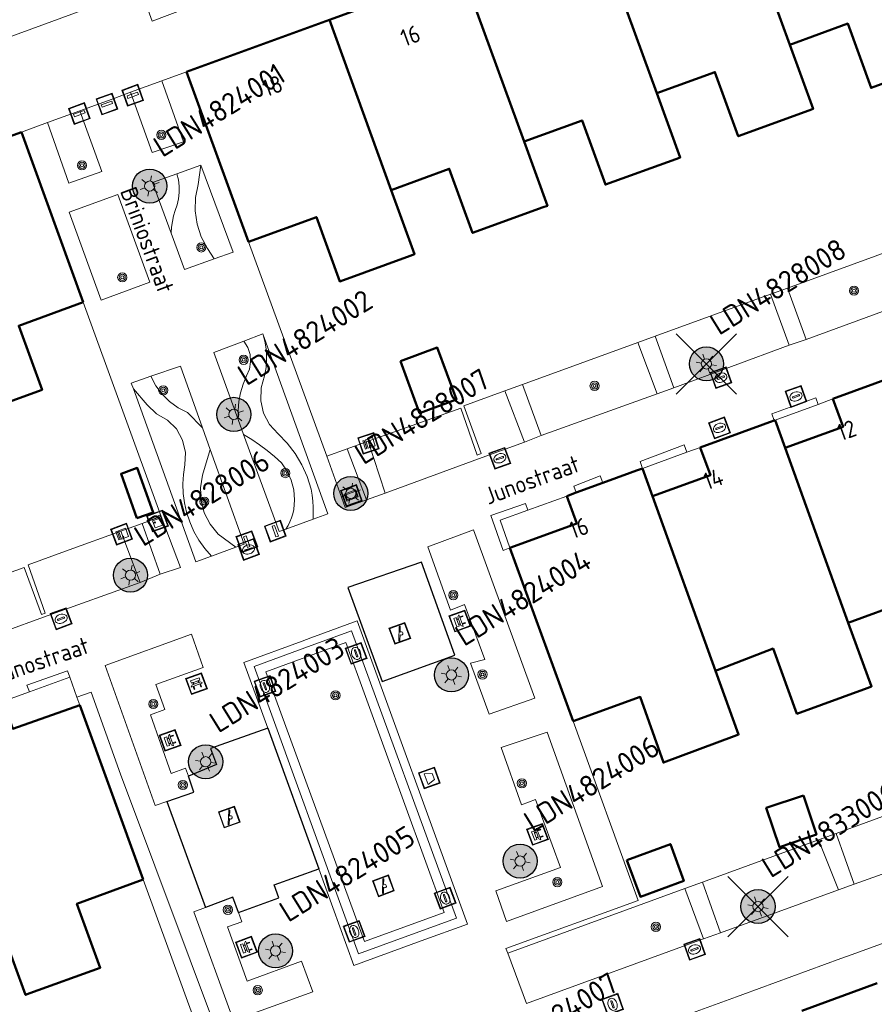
# Model space of a CAD drawing. Header units: metres. Extents: x 94279 to 96109, y 461866 to 463040.
# Tile 70 of 175: x 95048 to 95098, y 462546 to 462604. Entities that reach past the tile are written whole.
import ezdxf
from ezdxf.enums import TextEntityAlignment as Align

# ---------------------------------------------------------------- set-up
doc = ezdxf.new("R2010")
doc.units = ezdxf.units.M
doc.layers.get('0').update_dxf_attribs({"linetype": 'CONTINUOUS'})
for name, color, linetype, lineweight in [('B_BEBOUWINGSGRENS_0', 132, 'CONTINUOUS', 50), ('B_LUIFEL_1', 132, 'CONTINUOUS', 50), ('B_TUSSENMUUR_0', 132, 'CONTINUOUS', 50), ('G_GRENS_ALGEMEEN_0', 251, 'CONTINUOUS', 13), ('Q_AFVALBAK_0', 251, 'CONTINUOUS', 13), ('Q_BANK_0', 251, 'CONTINUOUS', 13), ('Q_BOOM_0', 251, 'CONTINUOUS', 13), ('Q_BRANDKRAAN_0', 251, 'CONTINUOUS', 13), ('Q_CAI-KAST_0', 251, 'CONTINUOUS', 13), ('Q_INSPECTIE_OF_RIOOLPUT_0', 251, 'CONTINUOUS', 13), ('Q_KOLK_0', 251, 'CONTINUOUS', 13), ('Q_LICHTMAST_0', 251, 'CONTINUOUS', 13), ('Q_PAAL_STEEN_0', 251, 'CONTINUOUS', 13), ('Q_SPEELVOORZIENING_0', 251, 'CONTINUOUS', 13), ('Q_STRAATNAAMBORD_0', 251, 'CONTINUOUS', 13), ('Q_WATERLEIDINGPUT_0', 251, 'CONTINUOUS', 13), ('T_CULTUURGRENS_0', 251, 'CONTINUOUS', 13), ('T_HEK_0', 251, 'CONTINUOUS', 13), ('T_MUUR_30CM_0', 251, 'CONTINUOUS', 13), ('V_WEGGRENS_0', 251, 'CONTINUOUS', 13), ('Z_GBKN_HUISNUMMER_0', 251, 'CONTINUOUS', 13), ('Z_STRAATNAAM_0', 251, 'CONTINUOUS', 13)]:
    doc.layers.add(name, color=color, linetype=linetype, lineweight=lineweight)
for name, color, linetype in [('N-WE-ARMATUUR-PRUNUS_B_PAALTOP_4M-G', 82, 'CONTINUOUS'), ('N-WE-ARMATUUR-PRUNUS_C_OPZET_4M-G', 200, 'CONTINUOUS'), ('N-WE-LICHTMAST_VERVANGEN-G', 7, 'CONTINUOUS'), ('Valondergrond_0', 251, 'CONTINUOUS')]:
    doc.layers.add(name, color=color, linetype=linetype)
doc.styles.add('NLCS-ISO-M500-T25', font='NLCS-ISO.ttf', dxfattribs={"height": 1.25})
doc.styles.get("Standard").update_dxf_attribs({"font": 'isocp.shx'})

# ---------------------------------------------------------------- blocks, each defined once
blk = doc.blocks.new('Q_LICHTMAST')
for points in [[(0, 0.3), (0, 0.6)], [(-0.26, 0.15), (-0.52, 0.3)], [(0.26, 0.15), (0.52, 0.3)], [(-0.26, -0.15), (-0.52, -0.3)], [(0, -0.3), (0, -0.6)], [(0.26, -0.15), (0.52, -0.3)]]:
    blk.add_lwpolyline(points)
blk.add_circle((0, 0), 0.3)
blk = doc.blocks.new('Q_PAAL_STEEN')
for points in [[(-0.5, 0.5), (0.5, 0.5), (0.5, -0.5), (-0.5, -0.5)], [(-0.08, 0.333), (0.071, 0.333), (0.071, -0.329), (-0.08, -0.329)]]:
    blk.add_lwpolyline(points, close=True)
blk.add_lwpolyline([(-0.442, 0.464), (0.438, 0.464, -0.414214), (0.459, 0.442), (0.459, -0.437, -0.414214), (0.438, -0.459), (-0.442, -0.459, -0.414214), (-0.463, -0.437), (-0.463, 0.442), (-0.463, 0.444), (-0.463, 0.446), (-0.463, 0.448), (-0.462, 0.45), (-0.461, 0.451), (-0.46, 0.453), (-0.459, 0.455), (-0.458, 0.456), (-0.457, 0.457), (-0.456, 0.459), (-0.454, 0.46), (-0.453, 0.461), (-0.451, 0.462), (-0.449, 0.462), (-0.447, 0.463), (-0.446, 0.463), (-0.444, 0.464), (-0.442, 0.464)], format="xyb")
blk = doc.blocks.new('Q_INSPECTIE_OF_RIOOLPUT')
blk.add_lwpolyline([(-0.5, 0.5), (0.5, 0.5), (0.5, -0.5), (-0.5, -0.5)], close=True)
for points in [[(-0.442, 0.464), (0.438, 0.464, -0.414214), (0.459, 0.442), (0.459, -0.437, -0.414214), (0.438, -0.459), (-0.442, -0.459, -0.414214), (-0.463, -0.437), (-0.463, 0.442), (-0.463, 0.444), (-0.463, 0.446), (-0.463, 0.448), (-0.462, 0.45), (-0.461, 0.451), (-0.46, 0.453), (-0.459, 0.455), (-0.458, 0.456), (-0.457, 0.457), (-0.456, 0.459), (-0.454, 0.46), (-0.453, 0.461), (-0.451, 0.462), (-0.449, 0.462), (-0.447, 0.463), (-0.446, 0.463), (-0.444, 0.464), (-0.442, 0.464)], [(-0.345, 0.105, 0.380426), (-0.276, -0.18)], [(-0.008, 0.266, 0.240218), (-0.345, 0.105)], [(-0.194, 0.045, 0.853344), (-0.194, -0.032)], [(0.331, 0.111, 0.240191), (-0.008, 0.266)], [(0.185, -0.032, 0.849746), (0.185, 0.045)], [(0.267, -0.176, 0.380426), (0.331, 0.111)], [(-0.276, -0.18, 0.148452), (0.012, -0.257)], [(0.012, -0.257, 0.131742), (0.267, -0.176)]]:
    blk.add_lwpolyline(points, format="xyb")
for points in [[(-0.194, 0.045), (0.185, 0.045)], [(0.185, -0.032), (-0.194, -0.032)]]:
    blk.add_lwpolyline(points)
blk = doc.blocks.new('Q_KOLK')
blk.add_lwpolyline([(-0.5, 0.5), (0.5, 0.5), (0.5, -0.5), (-0.5, -0.5)], close=True)
for points in [[(-0.442, 0.464), (0.438, 0.464, -0.414214), (0.459, 0.442), (0.459, -0.437, -0.414214), (0.438, -0.459), (-0.442, -0.459, -0.414214), (-0.463, -0.437), (-0.463, 0.442, -0.414214), (-0.442, 0.464)], [(-0.345, 0.105, 0.380426), (-0.276, -0.18)], [(-0.008, 0.266, 0.240218), (-0.345, 0.105)], [(-0.194, 0.045, 0.853344), (-0.194, -0.032)], [(0.331, 0.111, 0.240191), (-0.008, 0.266)], [(0.185, -0.032, 0.849746), (0.185, 0.045)], [(0.267, -0.176, 0.380426), (0.331, 0.111)], [(-0.276, -0.18, 0.148452), (0.012, -0.257)], [(0.012, -0.257, 0.131742), (0.267, -0.176)]]:
    blk.add_lwpolyline(points, format="xyb")
for points in [[(-0.194, 0.045), (0.185, 0.045)], [(0.185, -0.032), (-0.194, -0.032)]]:
    blk.add_lwpolyline(points)
blk = doc.blocks.new('Q_WATERLEIDINGPUT')
blk.add_lwpolyline([(-0.5, 0.5), (0.5, 0.5), (0.5, -0.5), (-0.5, -0.5)], close=True)
for points in [[(-0.442, 0.464), (0.438, 0.464, -0.414214), (0.459, 0.442), (0.459, -0.437, -0.414214), (0.438, -0.459), (-0.442, -0.459, -0.414214), (-0.463, -0.437), (-0.463, 0.442), (-0.463, 0.444), (-0.463, 0.446), (-0.463, 0.448), (-0.462, 0.45), (-0.461, 0.451), (-0.46, 0.453), (-0.459, 0.455), (-0.458, 0.456), (-0.457, 0.457), (-0.456, 0.459), (-0.454, 0.46), (-0.453, 0.461), (-0.451, 0.462), (-0.449, 0.462), (-0.447, 0.463), (-0.446, 0.463), (-0.444, 0.464), (-0.442, 0.464)], [(-0.345, 0.105, 0.380426), (-0.276, -0.18)], [(-0.008, 0.266, 0.240218), (-0.345, 0.105)], [(-0.194, 0.045, 0.853344), (-0.194, -0.032)], [(0.331, 0.111, 0.240191), (-0.008, 0.266)], [(0.185, -0.032, 0.849746), (0.185, 0.045)], [(0.267, -0.176, 0.380426), (0.331, 0.111)], [(-0.276, -0.18, 0.148452), (0.012, -0.257)], [(0.012, -0.257, 0.131742), (0.267, -0.176)]]:
    blk.add_lwpolyline(points, format="xyb")
for points in [[(-0.194, 0.045), (0.185, 0.045)], [(0.185, -0.032), (-0.194, -0.032)]]:
    blk.add_lwpolyline(points)
blk = doc.blocks.new('Q_BRANDKRAAN')
blk.add_lwpolyline([(-0.5, 0.5), (0.5, 0.5), (0.5, -0.5), (-0.5, -0.5)], close=True)
for points in [[(-0.442, 0.464), (0.438, 0.464, -0.414214), (0.459, 0.442), (0.459, -0.437, -0.414214), (0.438, -0.459), (-0.442, -0.459, -0.414214), (-0.463, -0.437), (-0.463, 0.442), (-0.463, 0.444), (-0.463, 0.446), (-0.463, 0.448), (-0.462, 0.45), (-0.461, 0.451), (-0.46, 0.453), (-0.459, 0.455), (-0.458, 0.456), (-0.457, 0.457), (-0.456, 0.459), (-0.454, 0.46), (-0.453, 0.461), (-0.451, 0.462), (-0.449, 0.462), (-0.447, 0.463), (-0.446, 0.463), (-0.444, 0.464), (-0.442, 0.464)], [(-0.345, 0.105, 0.380426), (-0.276, -0.18)], [(-0.008, 0.266, 0.240218), (-0.345, 0.105)], [(-0.194, 0.045, 0.853344), (-0.194, -0.032)], [(0.331, 0.111, 0.240191), (-0.008, 0.266)], [(0.185, -0.032, 0.849746), (0.185, 0.045)], [(0.267, -0.176, 0.380426), (0.331, 0.111)], [(-0.276, -0.18, 0.148452), (0.012, -0.257)], [(0.012, -0.257, 0.131742), (0.267, -0.176)]]:
    blk.add_lwpolyline(points, format="xyb")
for points in [[(-0.194, 0.045), (0.185, 0.045)], [(0.185, -0.032), (-0.194, -0.032)]]:
    blk.add_lwpolyline(points)
blk = doc.blocks.new('Q_BANK')
blk.add_lwpolyline([(-0.5, 0.5), (0.5, 0.5), (0.5, -0.5), (-0.5, -0.5)], close=True)
blk.add_lwpolyline([(-0.442, 0.464), (0.438, 0.464, -0.414214), (0.459, 0.442), (0.459, -0.437, -0.414214), (0.438, -0.459), (-0.442, -0.459, -0.414214), (-0.463, -0.437), (-0.463, 0.442), (-0.463, 0.444), (-0.463, 0.446), (-0.463, 0.448), (-0.462, 0.45), (-0.461, 0.451), (-0.46, 0.453), (-0.459, 0.455), (-0.458, 0.456), (-0.457, 0.457), (-0.456, 0.459), (-0.454, 0.46), (-0.453, 0.461), (-0.451, 0.462), (-0.449, 0.462), (-0.447, 0.463), (-0.446, 0.463), (-0.444, 0.464), (-0.442, 0.464)], format="xyb")
for points in [[(-0.267, 0.022), (-0.366, -0.078)], [(-0.18, 0.132), (-0.267, 0.132), (-0.267, 0.276)], [(-0.267, 0.276), (0.258, 0.276), (0.258, 0.132), (0.173, 0.132)], [(-0.18, 0.022), (-0.267, 0.022)], [(-0.267, 0.022), (-0.18, 0.022)], [(-0.18, 0.022), (-0.18, 0.132)], [(-0.18, 0.132), (-0.144, 0.132)], [(-0.144, 0.132), (-0.144, 0.022)], [(0.131, 0.132), (-0.144, 0.132)], [(0.131, 0.022), (-0.144, 0.022)], [(-0.144, 0.022), (0.131, 0.022)], [(0.131, 0.022), (-0.144, 0.022)], [(-0.144, 0.022), (0.131, 0.022)], [(-0.144, 0.022), (0.131, 0.022)], [(0.131, 0.022), (0.131, 0.132)], [(0.131, 0.132), (0.173, 0.132)], [(0.173, 0.132), (0.173, 0.022)], [(0.173, 0.022), (0.255, 0.022)], [(0.173, 0.022), (0.255, 0.022)], [(0.255, 0.022), (0.357, -0.078)], [(-0.236, -0.078), (-0.366, -0.078)], [(-0.192, -0.078), (-0.192, -0.27), (-0.236, -0.27), (-0.236, -0.078)], [(-0.236, -0.078), (-0.192, -0.078)], [(0.183, -0.078), (-0.192, -0.078)], [(0.226, -0.078), (0.226, -0.268), (0.183, -0.268), (0.183, -0.078)], [(0.183, -0.078), (0.226, -0.078)], [(0.357, -0.078), (0.226, -0.078)]]:
    blk.add_lwpolyline(points)
blk = doc.blocks.new('Q_SPEELVOORZIENING')
blk.add_lwpolyline([(-0.5, 0.5), (0.5, 0.5), (0.5, -0.5), (-0.5, -0.5)], close=True)
for points in [[(-0.442, 0.464), (0.438, 0.464, -0.414214), (0.459, 0.442), (0.459, -0.437, -0.414214), (0.438, -0.459), (-0.442, -0.459, -0.414214), (-0.463, -0.437), (-0.463, 0.442), (-0.463, 0.444), (-0.463, 0.446), (-0.463, 0.448), (-0.462, 0.45), (-0.461, 0.451), (-0.46, 0.453), (-0.459, 0.455), (-0.458, 0.456), (-0.457, 0.457), (-0.456, 0.459), (-0.454, 0.46), (-0.453, 0.461), (-0.451, 0.462), (-0.449, 0.462), (-0.447, 0.463), (-0.446, 0.463), (-0.444, 0.464), (-0.442, 0.464)], [(-0.363, 0.198, 1.168313), (-0.386, 0.141)], [(-0.087, 0.021, 0.778987), (-0.04, -0.167)], [(-0.04, -0.167, 0.508825), (0.056, -0.036)], [(0.355, -0.156, 1.031322), (0.378, -0.1)]]:
    blk.add_lwpolyline(points, format="xyb")
for points in [[(-0.386, 0.141), (-0.087, 0.021)], [(-0.363, 0.198), (0.378, -0.1)], [(0.056, -0.036), (0.355, -0.156)]]:
    blk.add_lwpolyline(points)
blk = doc.blocks.new('Q_CAI-KAST')
for points in [[(-0.5, 0.5), (0.5, 0.5), (0.5, -0.5), (-0.5, -0.5)], [(-0.262, 0.264), (0.25, 0.264), (0.25, 0.187), (-0.262, 0.187)], [(-0.262, 0.107), (0.25, 0.107), (0.25, -0.332), (-0.262, -0.332)]]:
    blk.add_lwpolyline(points, close=True)
blk.add_lwpolyline([(-0.442, 0.464), (0.438, 0.464, -0.414214), (0.459, 0.442), (0.459, -0.437, -0.414214), (0.438, -0.459), (-0.442, -0.459, -0.414214), (-0.463, -0.437), (-0.463, 0.442), (-0.463, 0.444), (-0.463, 0.446), (-0.463, 0.448), (-0.462, 0.45), (-0.461, 0.451), (-0.46, 0.453), (-0.459, 0.455), (-0.458, 0.456), (-0.457, 0.457), (-0.456, 0.459), (-0.454, 0.46), (-0.453, 0.461), (-0.451, 0.462), (-0.449, 0.462), (-0.447, 0.463), (-0.446, 0.463), (-0.444, 0.464), (-0.442, 0.464)], format="xyb")
blk.add_circle((-0.177, -0.034), 0.0354)
blk = doc.blocks.new('Q_STRAATNAAMBORD')
for points in [[(-0.5, 0.5), (0.5, 0.5), (0.5, -0.5), (-0.5, -0.5)], [(-0.369, 0.22), (0.358, 0.22), (0.358, -0.214), (-0.369, -0.214)]]:
    blk.add_lwpolyline(points, close=True)
for points in [[(-0.442, 0.464), (0.438, 0.464, -0.414214), (0.459, 0.442), (0.459, -0.437, -0.414214), (0.438, -0.459), (-0.442, -0.459, -0.414214), (-0.463, -0.437), (-0.463, 0.442), (-0.463, 0.444), (-0.463, 0.446), (-0.463, 0.448), (-0.462, 0.45), (-0.461, 0.451), (-0.46, 0.453), (-0.459, 0.455), (-0.458, 0.456), (-0.457, 0.457), (-0.456, 0.459), (-0.454, 0.46), (-0.453, 0.461), (-0.451, 0.462), (-0.449, 0.462), (-0.447, 0.463), (-0.446, 0.463), (-0.444, 0.464), (-0.442, 0.464)], [(-0.287, 0.16), (0.281, 0.16, -0.414214), (0.303, 0.139), (0.303, -0.134, -0.414214), (0.281, -0.156), (-0.287, -0.156, -0.414214), (-0.308, -0.134), (-0.308, 0.139), (-0.308, 0.14), (-0.308, 0.142), (-0.307, 0.144), (-0.307, 0.146), (-0.306, 0.148), (-0.305, 0.149), (-0.304, 0.151), (-0.303, 0.152), (-0.302, 0.154), (-0.3, 0.155), (-0.299, 0.156), (-0.297, 0.157), (-0.296, 0.158), (-0.294, 0.159), (-0.292, 0.159), (-0.29, 0.16), (-0.288, 0.16), (-0.287, 0.16)]]:
    blk.add_lwpolyline(points, format="xyb")
blk = doc.blocks.new('Q_AFVALBAK')
for points in [[(-0.5, 0.5), (0.5, 0.5), (0.5, -0.5), (-0.5, -0.5)], [(-0.336, 0.197), (0.331, 0.197), (0.19, -0.251), (-0.196, -0.251)]]:
    blk.add_lwpolyline(points, close=True)
blk.add_lwpolyline([(-0.442, 0.464), (0.438, 0.464, -0.414214), (0.459, 0.442), (0.459, -0.437, -0.414214), (0.438, -0.459), (-0.442, -0.459, -0.414214), (-0.463, -0.437), (-0.463, 0.442), (-0.463, 0.444), (-0.463, 0.446), (-0.463, 0.448), (-0.462, 0.45), (-0.461, 0.451), (-0.46, 0.453), (-0.459, 0.455), (-0.458, 0.456), (-0.457, 0.457), (-0.456, 0.459), (-0.454, 0.46), (-0.453, 0.461), (-0.451, 0.462), (-0.449, 0.462), (-0.447, 0.463), (-0.446, 0.463), (-0.444, 0.464), (-0.442, 0.464)], format="xyb")
blk = doc.blocks.new('Q_BOOM')
for radius in [0.27, 0.18, 0.09]:
    blk.add_circle((0, 0), radius)
blk = doc.blocks.new('LM')
at = {"linetype": 'ByBlock'}
h = blk.add_hatch(color=256, dxfattribs=at)
h.dxf.hatch_style = 1
edge = h.paths.add_edge_path()
edge.add_arc((0, 0), 1, 0, 360)
blk.add_circle((0, 0), 1, dxfattribs=at)
blk = doc.blocks.new('ACMAP_ANN_TEMPLATE_LM')
at = {"color": 0, "style": 'NLCS-ISO-M500-T25'}
blk.add_attdef('LM-NUMMER', (1.5, 1), '', height=1.25, dxfattribs=at)

msp = doc.modelspace()

# ---------------------------------------------------------------- linework, layer by layer
at = {"layer": 'B_BEBOUWINGSGRENS_0'}
for p, q in [((95073.946, 462606.591), (95066.148, 462603.752)), ((95066.148, 462603.752), (95057.76, 462600.699)), ((95057.76, 462600.699), (95061.394, 462590.718)), ((95048.066, 462597.161), (95041.353, 462594.716)), ((95051.697, 462587.182), (95048.066, 462597.161)), ((95099.406, 462582.851), (95095.716, 462581.503)), ((95092.325, 462580.267), (95092.269, 462580.247)), ((95092.915, 462578.641), (95092.325, 462580.267)), ((95091.608, 462580.006), (95087.925, 462578.663)), ((95091.984, 462580.143), (95091.608, 462580.006)), ((95085.125, 462575.801), (95084.534, 462577.427)), ((95083.809, 462577.163), (95082.206, 462576.579)), ((95084.185, 462577.3), (95083.809, 462577.163)), ((95082.206, 462576.579), (95080.636, 462576.006)), ((95080.636, 462576.006), (95080.087, 462575.806)), ((95076.753, 462572.767), (95080.466, 462562.588)), ((95055.221, 462553.302), (95051.49, 462563.538)), ((95098.305, 462547.21), (95093.887, 462545.597))]:
    msp.add_line(p, q, dxfattribs=at)
for points in [[(95093.177, 462602.286), (95096.581, 462603.528), (95097.953, 462599.757), (95102.09, 462601.273), (95102.339, 462601.365), (95100.97, 462605.126)], [(95085.38, 462599.443), (95088.785, 462600.682), (95090.154, 462596.919), (95094.293, 462598.43), (95094.547, 462598.523), (95093.177, 462602.286)], [(95077.581, 462596.604), (95080.983, 462597.85), (95082.356, 462594.08), (95086.497, 462595.583), (95086.751, 462595.675), (95085.38, 462599.443)], [(95069.786, 462593.757), (95073.185, 462595.011), (95074.557, 462591.242), (95078.697, 462592.749), (95078.951, 462592.842), (95077.581, 462596.604)], [(95061.394, 462590.718), (95065.386, 462592.173), (95066.758, 462588.403), (95070.898, 462589.91), (95071.147, 462590.001), (95069.786, 462593.757)], [(95043.44, 462584.173), (95044.809, 462580.413), (95045.057, 462580.504), (95049.283, 462582.042), (95047.913, 462585.803), (95051.697, 462587.182)], [(95070.33, 462583.722), (95071.445, 462580.666), (95073.604, 462581.462), (95072.486, 462584.514), (95070.33, 462583.722)], [(95095.716, 462581.503), (95096.306, 462579.867), (95092.915, 462578.641)], [(95092.269, 462580.247), (95092.04, 462580.163), (95091.984, 462580.143)], [(95087.925, 462578.663), (95088.515, 462577.026), (95085.125, 462575.801)], [(95084.534, 462577.427), (95084.242, 462577.321), (95084.185, 462577.3)], [(95080.087, 462575.806), (95080.674, 462574.196), (95076.753, 462572.767)], [(95096.613, 462568.374), (95100.026, 462569.618), (95101.392, 462565.874), (95105.523, 462567.383), (95105.772, 462567.474), (95104.412, 462571.212)], [(95088.809, 462565.547), (95092.201, 462566.85), (95093.597, 462563.025), (95097.727, 462564.536), (95097.98, 462564.629), (95096.613, 462568.374)], [(95080.466, 462562.588), (95084.401, 462564.015), (95085.764, 462560.168), (95089.923, 462561.712), (95090.172, 462561.804), (95088.809, 462565.547)], [(95051.49, 462563.538), (95047.572, 462562.141), (95046.985, 462563.75)], [(95083.619, 462554.445), (95084.408, 462552.288), (95086.957, 462553.221), (95086.169, 462555.377), (95083.619, 462554.445)], [(95046.941, 462550.288), (95048.308, 462546.533), (95048.557, 462546.623), (95052.695, 462548.128), (95051.327, 462551.883), (95055.221, 462553.302)]]:
    msp.add_lwpolyline(points, dxfattribs=at)
at = {"layer": 'B_LUIFEL_1'}
for points in [[(95054.851, 462574.498), (95055.806, 462574.84), (95054.87, 462577.458), (95053.915, 462577.117), (95054.851, 462574.498)], [(95093.979, 462558.232), (95091.797, 462557.502), (95092.566, 462555.205), (95094.747, 462555.934), (95093.979, 462558.232)]]:
    msp.add_lwpolyline(points, dxfattribs=at)
at = {"layer": 'B_TUSSENMUUR_0'}
for p, q in [((95093.177, 462602.286), (95089.544, 462612.269)), ((95085.38, 462599.443), (95081.745, 462609.429)), ((95077.581, 462596.604), (95073.946, 462606.591)), ((95066.148, 462603.752), (95069.786, 462593.757)), ((95092.915, 462578.641), (95096.613, 462568.374)), ((95088.809, 462565.547), (95085.125, 462575.801))]:
    msp.add_line(p, q, dxfattribs=at)
at = {"layer": 'G_GRENS_ALGEMEEN_0'}
for p, q in [((95092.325, 462580.267), (95094.837, 462581.183)), ((95084.534, 462577.427), (95087.14, 462578.377)), ((95048.539, 462564.316), (95050.908, 462565.178)), ((95051.329, 462563.993), (95051.49, 462563.538))]:
    msp.add_line(p, q, dxfattribs=at)
msp.add_lwpolyline([(95076.753, 462572.767), (95076.18, 462574.381), (95077.808, 462574.975)], dxfattribs=at)
at = {"layer": 'N-WE-LICHTMAST_VERVANGEN-G', "flags": 128}
for points in [[(95086.515, 462581.791), (95090.051, 462585.327)], [(95090.051, 462581.791), (95086.515, 462585.327)], [(95089.546, 462549.945), (95093.082, 462553.481)], [(95093.082, 462549.945), (95089.546, 462553.481)]]:
    msp.add_lwpolyline(points, dxfattribs=at)
at = {"layer": 'T_CULTUURGRENS_0'}
for points in [[(95059.376, 462589.723), (95059.001, 462590.329), (95058.626, 462591.017), (95058.377, 462591.759), (95058.26, 462592.533), (95058.28, 462593.316), (95058.436, 462594.083), (95058.608, 462595.224)], [(95056.855, 462591.241), (95056.882, 462591.578), (95056.932, 462591.913), (95057.003, 462592.244), (95057.095, 462592.57), (95057.207, 462592.889), (95057.286, 462593.251), (95057.326, 462593.62), (95057.324, 462593.99), (95057.283, 462594.358), (95057.202, 462594.719)], [(95053.73, 462593.499), (95050.87, 462592.471), (95052.742, 462587.294), (95055.615, 462588.352), (95053.73, 462593.499)], [(95060.797, 462580.292), (95060.788, 462580.82), (95060.833, 462581.345), (95060.932, 462581.864), (95061.083, 462582.369), (95061.286, 462582.856), (95061.454, 462583.256), (95061.523, 462583.684), (95061.49, 462584.116), (95061.356, 462584.529), (95061.129, 462584.898)], [(95065.188, 462574.44), (95065.198, 462574.796), (95065.192, 462575.152), (95065.169, 462575.507), (95065.129, 462575.86), (95065.073, 462576.212), (95064.847, 462576.943), (95064.536, 462577.644), (95064.146, 462578.302), (95063.68, 462578.91), (95063.146, 462579.459), (95062.638, 462580.009), (95062.288, 462580.67), (95062.117, 462581.399), (95062.138, 462582.147), (95062.349, 462582.865), (95062.432, 462583.341), (95062.465, 462583.824), (95062.448, 462584.307), (95062.38, 462584.787), (95062.263, 462585.256)], [(95058.704, 462579.8), (95057.818, 462580.701), (95057.268, 462580.984), (95056.768, 462581.347), (95056.329, 462581.782), (95055.961, 462582.279), (95055.67, 462582.831)], [(95054.643, 462582.096), (95055.459, 462581.166), (95055.996, 462580.624), (95056.645, 462580.264), (95057.171, 462579.74), (95057.532, 462579.092), (95057.703, 462578.369), (95057.668, 462577.628), (95057.582, 462577.074), (95057.549, 462576.515), (95057.569, 462575.955), (95057.643, 462575.4), (95057.768, 462574.854), (95057.947, 462574.282), (95058.185, 462573.733), (95058.481, 462573.212), (95058.83, 462572.726), (95059.229, 462572.28)], [(95061.116, 462579.417), (95061.591, 462579.127), (95062.052, 462578.814), (95062.497, 462578.48), (95062.926, 462578.124), (95063.337, 462577.748), (95063.664, 462577.265), (95063.906, 462576.734), (95064.054, 462576.17), (95064.106, 462575.589), (95064.06, 462575.007), (95064.002, 462574.766), (95063.926, 462574.529), (95063.833, 462574.299), (95063.722, 462574.076), (95063.595, 462573.862)], [(95060.665, 462572.801), (95059.612, 462573.575), (95059.142, 462574.156), (95058.804, 462574.823), (95058.613, 462575.545), (95058.577, 462576.292), (95058.698, 462577.03), (95059.154, 462578.542)]]:
    msp.add_lwpolyline(points, dxfattribs=at)
at = {"layer": 'T_HEK_0'}
for p, q in [((95093.036, 462588.013), (95099.859, 462590.495)), ((95092.043, 462587.651), (95093.036, 462588.013)), ((95085.274, 462585.188), (95092.043, 462587.651)), ((95084.265, 462584.821), (95085.274, 462585.188)), ((95077.493, 462582.357), (95084.265, 462584.821)), ((95074.046, 462581.103), (95076.452, 462581.978)), ((95076.452, 462581.978), (95077.493, 462582.357)), ((95068.429, 462579.016), (95067.203, 462578.572)), ((95045.826, 462570.741), (95048.234, 462571.616)), ((95102.662, 462558.468), (95095.91, 462556.009)), ((95095.91, 462556.009), (95094.866, 462555.629)), ((95094.866, 462555.629), (95088.054, 462553.147)), ((95088.054, 462553.147), (95087.02, 462552.771)), ((95087.02, 462552.771), (95084.618, 462551.896))]:
    msp.add_line(p, q, dxfattribs=at)
at = {"layer": 'T_MUUR_30CM_0'}
for p, q in [((95061.394, 462590.718), (95066.006, 462578.141)), ((95056.274, 462574.607), (95051.697, 462587.182)), ((95066.006, 462578.141), (95067.203, 462578.572)), ((95055.149, 462574.198), (95056.274, 462574.607)), ((95053.908, 462573.748), (95055.149, 462574.198)), ((95050.873, 462572.647), (95053.908, 462573.748)), ((95048.457, 462571.77), (95050.873, 462572.647)), ((95084.618, 462551.896), (95076.618, 462548.98))]:
    msp.add_line(p, q, dxfattribs=at)
for points in [[(95068.429, 462579.016), (95073.86, 462580.958), (95074.833, 462578.21), (95075.068, 462578.296), (95074.046, 462581.103)], [(95048.234, 462571.616), (95049.243, 462568.858), (95049.464, 462568.936), (95048.457, 462571.77)], [(95076.618, 462548.98), (95076.51, 462549.253), (95084.284, 462552.061), (95080.466, 462562.588)], [(95055.221, 462553.302), (95059.04, 462542.846), (95059.988, 462543.191)]]:
    msp.add_lwpolyline(points, dxfattribs=at)
at = {"layer": 'V_WEGGRENS_0'}
for p, q in [((95046.664, 462602.492), (95055.066, 462605.576)), ((95057.76, 462600.699), (95056.308, 462600.169)), ((95056.308, 462600.169), (95054.47, 462599.498)), ((95054.47, 462599.498), (95053.547, 462599.161)), ((95053.547, 462599.161), (95053.18, 462599.027)), ((95051.5, 462598.414), (95049.592, 462597.718)), ((95049.592, 462597.718), (95048.066, 462597.161)), ((95058.608, 462595.224), (95057.202, 462594.719)), ((95093.036, 462588.013), (95094.134, 462584.996)), ((95093.142, 462584.656), (95092.043, 462587.651)), ((95094.134, 462584.996), (95100.966, 462587.494)), ((95066.05, 462574.753), (95062.263, 462585.256)), ((95085.274, 462585.188), (95086.38, 462582.164)), ((95094.134, 462584.996), (95093.142, 462584.656)), ((95085.39, 462581.806), (95084.265, 462584.821)), ((95086.38, 462582.164), (95093.142, 462584.656)), ((95054.643, 462582.096), (95058.307, 462571.945)), ((95077.606, 462578.974), (95076.452, 462581.978)), ((95077.493, 462582.357), (95078.591, 462579.356)), ((95086.38, 462582.164), (95085.39, 462581.806)), ((95078.591, 462579.356), (95085.39, 462581.806)), ((95095.716, 462581.503), (95094.837, 462581.183)), ((95060.797, 462580.292), (95061.116, 462579.417)), ((95059.154, 462578.542), (95058.704, 462579.8)), ((95061.116, 462579.417), (95063.192, 462573.716)), ((95078.591, 462579.356), (95077.606, 462578.974)), ((95061.146, 462572.975), (95059.154, 462578.542)), ((95068.329, 462575.58), (95067.203, 462578.572)), ((95068.429, 462579.016), (95069.43, 462575.979)), ((95087.925, 462578.663), (95087.14, 462578.377)), ((95066.006, 462578.141), (95067.076, 462575.125)), ((95067.076, 462575.125), (95068.329, 462575.58)), ((95069.43, 462575.979), (95068.329, 462575.58)), ((95080.087, 462575.806), (95077.808, 462574.975)), ((95057.402, 462571.617), (95056.274, 462574.607)), ((95063.595, 462573.862), (95065.188, 462574.44)), ((95065.188, 462574.44), (95066.05, 462574.753)), ((95055.149, 462574.198), (95056.211, 462571.22)), ((95063.192, 462573.716), (95063.595, 462573.862)), ((95055.031, 462570.732), (95053.908, 462573.748)), ((95059.229, 462572.28), (95060.665, 462572.801)), ((95060.665, 462572.801), (95061.146, 462572.975)), ((95071.933, 462572.826), (95073.265, 462569.109)), ((95058.307, 462571.945), (95059.229, 462572.28)), ((95056.211, 462571.22), (95057.402, 462571.617)), ((95056.211, 462571.22), (95055.031, 462570.732)), ((95065.067, 462567.486), (95064.555, 462567.298)), ((95051.329, 462563.993), (95050.908, 462565.178)), ((95062.412, 462565.484), (95068.202, 462549.665)), ((95048.539, 462564.316), (95046.985, 462563.75)), ((95078.942, 462561.951), (95076.236, 462561.04)), ((95095.91, 462556.009), (95096.963, 462553.023)), ((95096.049, 462552.698), (95094.866, 462555.629)), ((95096.963, 462553.023), (95103.764, 462555.505)), ((95088.054, 462553.147), (95089.118, 462550.175)), ((95088.122, 462549.817), (95087.02, 462552.771)), ((95089.118, 462550.175), (95096.049, 462552.698)), ((95096.963, 462553.023), (95096.049, 462552.698)), ((95102.403, 462550.923), (95096.562, 462548.797)), ((95089.118, 462550.175), (95088.122, 462549.817)), ((95070.943, 462549.48), (95071.538, 462549.696)), ((95077.731, 462546.029), (95088.122, 462549.817)), ((95076.618, 462548.98), (95077.731, 462546.029)), ((95096.186, 462548.66), (95090.424, 462546.562)), ((95096.562, 462548.797), (95096.186, 462548.66)), ((95090.048, 462546.426), (95082.681, 462543.744)), ((95090.424, 462546.562), (95090.048, 462546.426))]:
    msp.add_line(p, q, dxfattribs=at)
for points in [[(95055.066, 462605.576), (95055.749, 462603.674), (95058.7, 462604.791)], [(95054.47, 462599.498), (95055.74, 462595.966), (95057.592, 462596.593), (95056.308, 462600.169)], [(95053.18, 462599.027), (95052.631, 462598.827), (95051.5, 462598.414)], [(95049.592, 462597.718), (95050.845, 462594.171), (95052.794, 462594.846), (95051.5, 462598.414)], [(95059.376, 462589.723), (95060.495, 462590.126), (95058.608, 462595.224)], [(95057.202, 462594.719), (95055.763, 462594.203), (95056.855, 462591.241)], [(95056.855, 462591.241), (95057.644, 462589.1), (95059.376, 462589.723)], [(95061.129, 462584.898), (95059.361, 462584.233), (95060.797, 462580.292)], [(95062.263, 462585.256), (95062.241, 462585.316), (95061.129, 462584.898)], [(95058.704, 462579.8), (95057.406, 462583.426), (95055.67, 462582.831)], [(95055.67, 462582.831), (95054.52, 462582.437), (95054.643, 462582.096)], [(95094.837, 462581.183), (95094.7, 462581.559), (95092.129, 462580.631), (95092.269, 462580.247)], [(95069.43, 462575.979), (95074.912, 462577.987), (95077.606, 462578.974)], [(95087.14, 462578.377), (95086.982, 462578.809), (95084.386, 462577.834), (95084.534, 462577.427)], [(95082.206, 462576.579), (95082.056, 462576.991), (95080.498, 462576.385), (95080.636, 462576.006)], [(95077.808, 462574.975), (95077.662, 462575.374), (95075.623, 462574.658), (95076.347, 462572.619), (95076.753, 462572.767)], [(95073.265, 462569.109), (95074.084, 462569.448), (95075.273, 462566.214), (95074.436, 462565.992), (95075.529, 462563.012), (95078.203, 462563.947), (95074.609, 462573.815), (95071.933, 462572.826)], [(95046.9, 462567.803), (95049.578, 462568.768), (95055.031, 462570.732)], [(95071.538, 462549.696), (95074.258, 462550.683), (95067.778, 462568.48), (95065.067, 462567.486)], [(95057.87, 462559.37), (95057.706, 462559.837), (95056.865, 462559.524), (95055.641, 462562.966), (95056.485, 462563.271), (95055.963, 462564.743), (95058.745, 462565.737), (95058.063, 462567.704), (95052.979, 462565.866), (95055.924, 462557.637), (95056.612, 462557.878)], [(95070.759, 462549.993), (95073.616, 462551.036), (95067.446, 462567.892), (95064.702, 462566.889), (95061.741, 462565.807), (95067.864, 462548.937), (95070.759, 462549.993)], [(95064.555, 462567.298), (95061.122, 462566.038), (95062.528, 462562.176)], [(95068.202, 462549.665), (95072.887, 462551.369), (95067.115, 462567.206), (95062.412, 462565.484)], [(95050.908, 462565.178), (95050.774, 462565.555), (95048.395, 462564.709), (95048.539, 462564.316)], [(95059.988, 462543.191), (95053.893, 462559.477), (95052.166, 462564.303), (95051.329, 462563.993)], [(95076.236, 462561.04), (95077.425, 462557.676), (95078.241, 462557.999), (95079.719, 462554.01), (95075.918, 462552.632), (95076.549, 462550.845), (95082.189, 462552.894), (95078.942, 462561.951)], [(95065.528, 462553.933), (95067.591, 462548.264), (95070.943, 462549.48)], [(95058.879, 462551.661), (95058.198, 462551.406), (95060.52, 462545.024), (95065.169, 462546.716), (95064.511, 462548.505), (95061.32, 462547.329), (95060.16, 462550.516), (95061.004, 462550.809), (95060.806, 462551.356)]]:
    msp.add_lwpolyline(points, dxfattribs=at)
at = {"layer": 'Valondergrond_0'}
for p, q in [((95071.55, 462571.927), (95067.224, 462570.436)), ((95062.528, 462562.176), (95065.528, 462553.933)), ((95056.612, 462557.878), (95058.879, 462551.661))]:
    msp.add_line(p, q, dxfattribs=at)
for points in [[(95067.224, 462570.436), (95069.241, 462564.912), (95073.509, 462566.461), (95071.55, 462571.927)], [(95062.528, 462562.176), (95059.171, 462560.995), (95059.522, 462560.06), (95057.87, 462559.37)], [(95056.612, 462557.878), (95058.199, 462558.434), (95057.87, 462559.37)], [(95060.806, 462551.356), (95063.183, 462552.226), (95062.898, 462552.986), (95065.528, 462553.933)], [(95060.806, 462551.356), (95060.48, 462552.259), (95058.879, 462551.661)]]:
    msp.add_lwpolyline(points, dxfattribs=at)

# ---------------------------------------------------------------- block references
at = {"rotation": 31.92}
for p, values in [((95055.598, 462593.997), {'LM-NUMMER': 'LDN4824001'}), ((95088.283, 462583.559), {'LM-NUMMER': 'LDN4828008'}), ((95060.54, 462580.598), {'LM-NUMMER': 'LDN4824002'}), ((95067.404, 462575.961), {'LM-NUMMER': 'LDN4828007'}), ((95054.467, 462571.16), {'LM-NUMMER': 'LDN4828006'}), ((95073.312, 462565.306), {'LM-NUMMER': 'LDN4824004'}), ((95058.886, 462560.214), {'LM-NUMMER': 'LDN4824003'}), ((95077.345, 462554.385), {'LM-NUMMER': 'LDN4824006'}), ((95091.314, 462551.713), {'LM-NUMMER': 'LDN4833006'}), ((95062.988, 462549.112), {'LM-NUMMER': 'LDN4824005'}), ((95074.944, 462540.527), {'LM-NUMMER': 'LDN4824007'})]:
    msp.add_blockref('ACMAP_ANN_TEMPLATE_LM', p, dxfattribs=at).add_auto_attribs(values)
at = {"layer": 'N-WE-ARMATUUR-PRUNUS_B_PAALTOP_4M-G'}
for p in [(95055.598, 462593.997), (95060.54, 462580.598), (95073.312, 462565.306), (95058.886, 462560.214), (95077.345, 462554.385), (95062.988, 462549.112)]:
    msp.add_blockref('LM', p, dxfattribs=at)
at = {"layer": 'N-WE-ARMATUUR-PRUNUS_C_OPZET_4M-G'}
for p in [(95088.283, 462583.559), (95067.404, 462575.961), (95054.467, 462571.16), (95091.314, 462551.713)]:
    msp.add_blockref('LM', p, dxfattribs=at)
at = {"layer": 'Q_AFVALBAK_0', "rotation": 110.0068842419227}
msp.add_blockref('Q_AFVALBAK', (95072.014, 462559.263), dxfattribs=at)
at = {"layer": 'Q_BANK_0'}
for p, rotation in [((95073.804, 462568.472), 110.1862620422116), ((95058.347, 462564.79), 19.66165170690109), ((95056.799, 462561.468), 109.5757529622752), ((95078.368, 462555.952), 110.3306213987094), ((95061.279, 462549.33), 110.0004264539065)]:
    msp.add_blockref('Q_BANK', p, dxfattribs=dict(at, rotation=rotation))
at = {"layer": 'Q_BOOM_0'}
for p, rotation in [((95056.281, 462597), 18.70368008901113), ((95051.622, 462595.21), 19.10257871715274), ((95058.628, 462590.396), 118.5929522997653), ((95053.989, 462588.64), 20.21654136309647), ((95096.951, 462587.855), 19.98984870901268), ((95061.12, 462583.801), 94.36827743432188), ((95081.719, 462582.27), 19.99397497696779), ((95056.395, 462582.011), 126.5178258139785), ((95063.561, 462577.152), 114.5008361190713), ((95058.805, 462575.477), 104.817754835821), ((95073.427, 462569.992), 109.71531904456), ((95075.139, 462565.336), 110.1419526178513), ((95066.51, 462564.108), 110.0249250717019), ((95055.817, 462563.599), 109.5255022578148), ((95057.548, 462558.85), 109.3663569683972), ((95077.452, 462558.949), 109.465867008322), ((95079.536, 462553.15), 19.92741256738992), ((95060.191, 462551.526), 109.850536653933), ((95085.318, 462550.521), 20.01565876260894), ((95061.944, 462546.805), 20.23068377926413)]:
    msp.add_blockref('Q_BOOM', p, dxfattribs=dict(at, rotation=rotation))
at = {"layer": 'Q_BRANDKRAAN_0', "rotation": 19.84699952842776}
msp.add_blockref('Q_BRANDKRAAN', (95093.55, 462581.65), dxfattribs=at)
at = {"layer": 'Q_CAI-KAST_0'}
for p, rotation in [((95068.446, 462578.895), 108.2423015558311), ((95056.056, 462574.345), 19.97901718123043), ((95053.951, 462573.567), 110.4226880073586)]:
    msp.add_blockref('Q_CAI-KAST', p, dxfattribs=dict(at, rotation=rotation))
at = {"layer": 'Q_INSPECTIE_OF_RIOOLPUT_0'}
for p, rotation in [((95061.409, 462572.67), 19.93390936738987), ((95082.775, 462545.983), 109.8158763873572)]:
    msp.add_blockref('Q_INSPECTIE_OF_RIOOLPUT', p, dxfattribs=dict(at, rotation=rotation))
at = {"layer": 'Q_KOLK_0'}
for p, rotation in [((95089.139, 462582.749), 20.01284481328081), ((95076.16, 462578.019), 20.12130404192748), ((95050.403, 462568.604), 19.9987271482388), ((95067.721, 462566.577), 110.1047360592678), ((95062.366, 462564.641), 109.9484664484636), ((95072.949, 462552.212), 110.1047360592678), ((95067.607, 462550.256), 109.9484664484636), ((95087.595, 462549.2), 20.0505375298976)]:
    msp.add_blockref('Q_KOLK', p, dxfattribs=dict(at, rotation=rotation))
at = {"layer": 'Q_LICHTMAST_0'}
for p, rotation in [((95055.598, 462593.997), 109.986704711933), ((95088.283, 462583.559), 20.2303564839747), ((95060.54, 462580.598), 110.0204517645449), ((95067.404, 462575.961), 109.5333891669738), ((95054.467, 462571.16), 110.4226880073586), ((95073.312, 462565.306), 19.94752846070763), ((95058.886, 462560.214), 22.66910080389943), ((95077.345, 462554.385), 19.92741256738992), ((95091.314, 462551.713), 20.00235266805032), ((95062.988, 462549.112), 20.23068377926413)]:
    msp.add_blockref('Q_LICHTMAST', p, dxfattribs=dict(at, rotation=rotation))
at = {"layer": 'Q_PAAL_STEEN_0'}
for p, rotation in [((95054.605, 462599.328), 109.777045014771), ((95053.087, 462598.809), 109.7236616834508), ((95051.469, 462598.255), 109.9340960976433), ((95062.974, 462573.743), 19.91640599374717), ((95061.305, 462573.125), 19.93390936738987)]:
    msp.add_blockref('Q_PAAL_STEEN', p, dxfattribs=dict(at, rotation=rotation))
at = {"layer": 'Q_SPEELVOORZIENING_0'}
for p, rotation in [((95070.288, 462567.749), 110.0588549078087), ((95060.27, 462556.963), 109.3663569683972), ((95069.321, 462552.935), 110.1034115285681)]:
    msp.add_blockref('Q_SPEELVOORZIENING', p, dxfattribs=dict(at, rotation=rotation))
at = {"layer": 'Q_STRAATNAAMBORD_0', "rotation": 19.95740182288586}
msp.add_blockref('Q_STRAATNAAMBORD', (95067.439, 462575.833), dxfattribs=at)
at = {"layer": 'Q_WATERLEIDINGPUT_0', "rotation": 20.03430247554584}
msp.add_blockref('Q_WATERLEIDINGPUT', (95089.053, 462579.805), dxfattribs=at)

# ---------------------------------------------------------------- texts
at = {"layer": 'Z_GBKN_HUISNUMMER_0'}
for s, rotation, p in [('16', 20, (95070.902, 462602.822)), ('18', 20, (95062.809, 462599.876)), ('12', 20.1, (95096.508, 462579.662)), ('14', 20.1, (95088.676, 462576.807)), ('16', 20.1, (95080.786, 462573.931))]:
    msp.add_text(s, height=1, rotation=rotation, dxfattribs=at).set_placement(p, align=Align.MIDDLE)
at = {"layer": 'Z_STRAATNAAM_0', "linetype": 'Continuous'}
for s, rotation, p in [('Briniostraat', 290.5407, (95055.455, 462590.834)), ('Junostraat', 20.20125, (95078.041, 462576.757)), ('Junostraat', 18.93235, (95049.225, 462566.153))]:
    msp.add_text(s, height=1, rotation=rotation, dxfattribs=at).set_placement(p, align=Align.MIDDLE)

doc.saveas('drawing.dxf')
